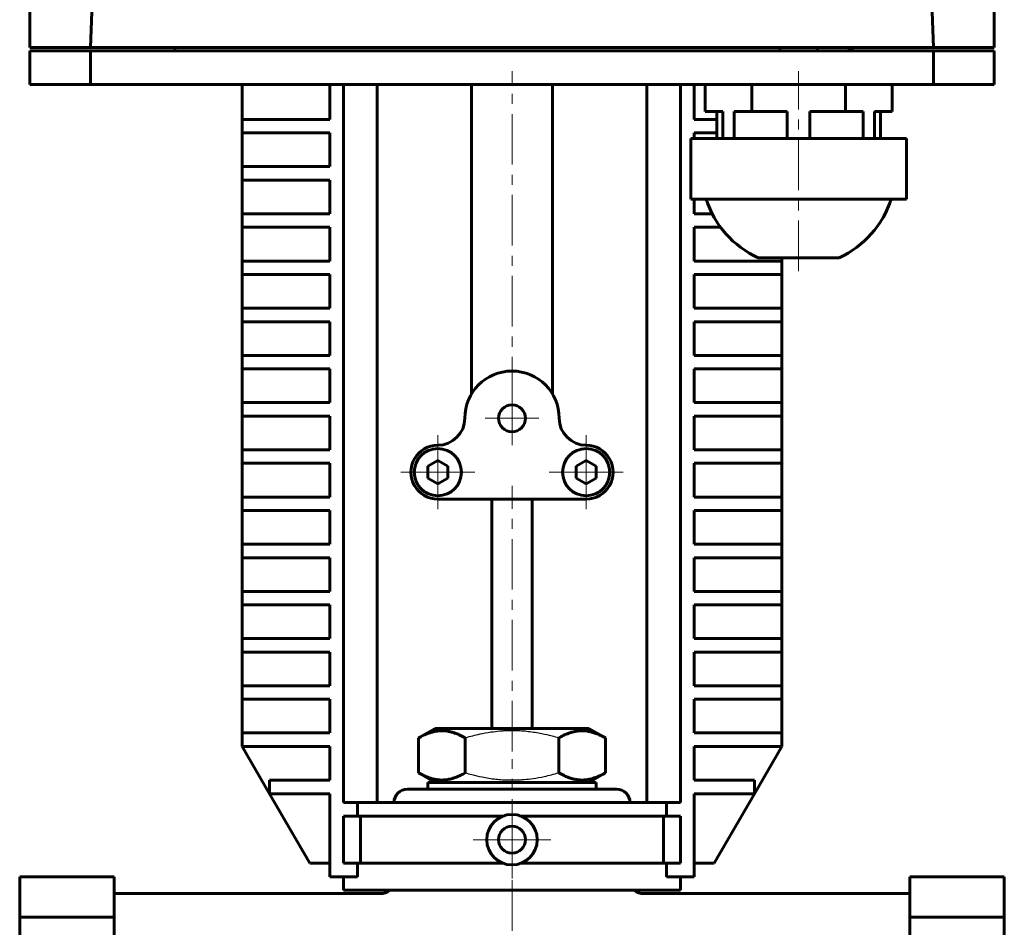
# Model space of a CAD drawing. Header units: millimetres. Extents: x -77 to 77, y -206 to 204.
# Tile 2 of 3: x -73 to 73, y -73 to 62. Entities that reach past the tile are written whole.
import ezdxf

# ---------------------------------------------------------------- set-up
doc = ezdxf.new("R2010")
doc.units = ezdxf.units.MM
for name, pattern in [('K5LT-1', [0]), ('K5LT_AXLED', [12, 7.5, -1.5, 1.5, -1.5]), ('K5LT_BASIC', [0])]:
    doc.linetypes.add(name, pattern=pattern)
doc.layers.add('Системный слой (1)', color=7, linetype='Continuous', true_color=0x6c6c6c)

# ---------------------------------------------------------------- blocks, each defined once
blk = doc.blocks.new('U16')
at = {"layer": 'Системный слой (1)', "color": 30, "linetype": 'K5LT_AXLED', "lineweight": 18, "true_color": 0xff8000}
for q in [(-11, 0), (-16.5, -5.5), (-5.5, -5.5), (-11, -11)]:
    blk.add_line((-11, -5.5), q, dxfattribs=at)
blk = doc.blocks.new('U17')
at = {"layer": 'Системный слой (1)', "color": 30, "linetype": 'K5LT_AXLED', "lineweight": 18, "true_color": 0xff8000}
for q in [(0, -54.25), (-5.75, -60), (5.75, -60), (0, -65.75)]:
    blk.add_line((0, -60), q, dxfattribs=at)
blk = doc.blocks.new('U18')
at = {"layer": 'Системный слой (1)', "color": 30, "linetype": 'K5LT_AXLED', "lineweight": 18, "true_color": 0xff8000}
for q in [(0, 6.5), (-4, 2.5), (4, 2.5), (0, -1.5)]:
    blk.add_line((0, 2.5), q, dxfattribs=at)
blk = doc.blocks.new('U19')
at = {"layer": 'Системный слой (1)', "color": 30, "linetype": 'K5LT_AXLED', "lineweight": 18, "true_color": 0xff8000}
for q in [(11, 0), (5.5, -5.5), (16.5, -5.5), (11, -11)]:
    blk.add_line((11, -5.5), q, dxfattribs=at)

msp = doc.modelspace()

# ---------------------------------------------------------------- linework, layer by layer
at = {"layer": 'Системный слой (1)', "color": 143, "linetype": 'K5LT_BASIC', "lineweight": 60, "true_color": 0x33acca}
for p, q in [((-62.5, 57.5), (-61.44, 87.85)), ((62.5, 57.5), (61.44, 87.85)), ((-71.5, 72.5), (-71.5, 57.5)), ((71.5, 72.5), (71.5, 57.5)), ((-69, 57.5), (-71.5, 57.5)), ((-71.5, 57), (-71.5, 52)), ((-69, 57), (-71.5, 57)), ((-65, 57.5), (-69, 57.5)), ((-65, 57), (-69, 57)), ((-65, 57.5), (-62.5, 57.5)), ((-62.5, 57), (-65, 57)), ((-57.5, 57.5), (-62.5, 57.5)), ((-62.5, 57), (-62.5, 52)), ((-62.5, 57), (-62.5, 52)), ((-57.5, 57), (-62.5, 57)), ((57.5, 57.5), (-57.5, 57.5)), ((57.5, 57), (-57.5, 57)), ((-50, 57.5), (-50, 57)), ((39.72, 57.5), (39.72, 57)), ((45.28, 57.5), (45.28, 57)), ((50, 57.5), (50, 57)), ((50.5, 57.5), (50.5, 57)), ((62.5, 57.5), (57.5, 57.5)), ((62.5, 57), (57.5, 57)), ((65, 57.5), (62.5, 57.5)), ((62.5, 57), (62.5, 52)), ((65, 57), (62.5, 57)), ((62.5, 57), (62.5, 52)), ((69, 57.5), (65, 57.5)), ((69, 57), (65, 57)), ((71.5, 57.5), (69, 57.5)), ((71.5, 57), (69, 57)), ((71.5, 57), (71.5, 52)), ((-69, 52), (-71.5, 52)), ((-65, 52), (-69, 52)), ((-62.5, 52), (-65, 52)), ((-57.5, 52), (-62.5, 52)), ((57.5, 52), (-57.5, 52)), ((-40, 46.82), (-40, 52)), ((-27, 46.82), (-27, 52)), ((-25, 52), (-25, -54.5)), ((-20, 52), (-20, -54.5)), ((-6, 6.11), (-6, 52)), ((6, 6.11), (6, 52)), ((20, 52), (20, -54.5)), ((25, 52), (25, -54.5)), ((27, 46.82), (27, 52)), ((28.64, 48), (28.64, 52)), ((35.57, 48), (35.57, 52)), ((49.43, 48), (49.43, 52)), ((56.36, 48), (56.36, 52)), ((62.5, 52), (57.5, 52)), ((65, 52), (62.5, 52)), ((69, 52), (65, 52)), ((71.5, 52), (69, 52)), ((-40, 46.82), (-38, 46.82)), ((-40, 44.82), (-40, 46.82)), ((-38, 46.82), (-27, 46.82)), ((30.38, 46.82), (27, 46.82)), ((31.27, 48), (28.64, 48)), ((30.38, 48), (30.38, 44)), ((31.27, 48), (31.27, 44)), ((35.57, 48), (32.95, 48)), ((32.95, 48), (32.95, 44)), ((40.82, 48), (35.57, 48)), ((40.82, 48), (40.82, 44)), ((49.43, 48), (44.18, 48)), ((44.18, 48), (44.18, 44)), ((52.05, 48), (49.43, 48)), ((52.05, 48), (52.05, 44)), ((53.73, 48), (53.73, 44)), ((56.36, 48), (53.73, 48)), ((54.62, 48), (54.62, 44)), ((-40, 39.82), (-40, 44.82)), ((-38, 44.82), (-40, 44.82)), ((-27, 44.82), (-38, 44.82)), ((-27, 39.82), (-27, 44.82)), ((26.5, 44), (29, 44)), ((26.5, 44), (26.5, 35)), ((27, 44.82), (30.38, 44.82)), ((27, 44), (27, 44.82)), ((29, 44), (40, 44)), ((40, 44), (45, 44)), ((45, 44), (56, 44)), ((56, 44), (58.5, 44)), ((58.5, 44), (58.5, 35)), ((-40, 39.82), (-38, 39.82)), ((-40, 37.82), (-40, 39.82)), ((-38, 39.82), (-27, 39.82)), ((-38, 37.82), (-40, 37.82)), ((-40, 32.82), (-40, 37.82)), ((-27, 37.82), (-38, 37.82)), ((-27, 32.82), (-27, 37.82)), ((29, 35), (26.5, 35)), ((27, 32.82), (27, 35)), ((40, 35), (29, 35)), ((45, 35), (40, 35)), ((56, 35), (45, 35)), ((58.5, 35), (56, 35)), ((-40, 32.82), (-38, 32.82)), ((-40, 30.82), (-40, 32.82)), ((-38, 32.82), (-27, 32.82)), ((29.68, 32.82), (27, 32.82)), ((-38, 30.82), (-40, 30.82)), ((-40, 25.82), (-40, 30.82)), ((-27, 30.82), (-38, 30.82)), ((-27, 25.82), (-27, 30.82)), ((27, 25.82), (27, 30.82)), ((27, 30.82), (30.93, 30.82)), ((36.5, 26.31), (42.5, 26.31)), ((40, 25.82), (40, 26.31)), ((42.5, 26.31), (48.5, 26.31)), ((-40, 23.82), (-40, 25.82)), ((-40, 25.82), (-38, 25.82)), ((-38, 25.82), (-27, 25.82)), ((38, 25.82), (27, 25.82)), ((38, 25.82), (40, 25.82)), ((40, 23.82), (40, 25.82)), ((-40, 18.82), (-40, 23.82)), ((-38, 23.82), (-40, 23.82)), ((-27, 23.82), (-38, 23.82)), ((-27, 18.82), (-27, 23.82)), ((27, 18.82), (27, 23.82)), ((27, 23.82), (38, 23.82)), ((40, 23.82), (38, 23.82)), ((40, 18.82), (40, 23.82)), ((-40, 18.82), (-38, 18.82)), ((-40, 16.82), (-40, 18.82)), ((-38, 18.82), (-27, 18.82)), ((38, 18.82), (27, 18.82)), ((38, 18.82), (40, 18.82)), ((40, 16.82), (40, 18.82)), ((-38, 16.82), (-40, 16.82)), ((-40, 11.82), (-40, 16.82)), ((-27, 16.82), (-38, 16.82)), ((-27, 11.82), (-27, 16.82)), ((27, 16.82), (38, 16.82)), ((27, 11.82), (27, 16.82)), ((40, 16.82), (38, 16.82)), ((40, 11.82), (40, 16.82)), ((-40, 9.82), (-40, 11.82)), ((-40, 11.82), (-38, 11.82)), ((-38, 11.82), (-27, 11.82)), ((38, 11.82), (27, 11.82)), ((38, 11.82), (40, 11.82)), ((40, 9.82), (40, 11.82)), ((-40, 4.82), (-40, 9.82)), ((-38, 9.82), (-40, 9.82)), ((-27, 9.82), (-38, 9.82)), ((-27, 4.82), (-27, 9.82)), ((27, 9.82), (38, 9.82)), ((27, 4.82), (27, 9.82)), ((40, 9.82), (38, 9.82)), ((40, 4.82), (40, 9.82)), ((-40, 4.82), (-38, 4.82)), ((-40, 2.82), (-40, 4.82)), ((-38, 4.82), (-27, 4.82)), ((38, 4.82), (27, 4.82)), ((38, 4.82), (40, 4.82)), ((40, 2.82), (40, 4.82)), ((-40, -2.18), (-40, 2.82)), ((-38, 2.82), (-40, 2.82)), ((-27, 2.82), (-38, 2.82)), ((-27, -2.18), (-27, 2.82)), ((27, 2.82), (38, 2.82)), ((27, -2.18), (27, 2.82)), ((40, 2.82), (38, 2.82)), ((40, -2.18), (40, 2.82)), ((-40, -4.18), (-40, -2.18)), ((-40, -2.18), (-38, -2.18)), ((-38, -2.18), (-27, -2.18)), ((38, -2.18), (27, -2.18)), ((38, -2.18), (40, -2.18)), ((40, -4.18), (40, -2.18)), ((-38, -4.18), (-40, -4.18)), ((-40, -9.18), (-40, -4.18)), ((-27, -4.18), (-38, -4.18)), ((-27, -9.18), (-27, -4.18)), ((-11, -3.77), (-12.5, -4.63)), ((-9.5, -4.63), (-11, -3.77)), ((11, -3.77), (9.5, -4.63)), ((12.5, -4.63), (11, -3.77)), ((27, -4.18), (38, -4.18)), ((27, -9.18), (27, -4.18)), ((40, -4.18), (38, -4.18)), ((40, -9.18), (40, -4.18)), ((-12.5, -4.63), (-12.5, -6.37)), ((-9.5, -6.37), (-9.5, -4.63)), ((9.5, -4.63), (9.5, -6.37)), ((12.5, -6.37), (12.5, -4.63)), ((-12.5, -6.37), (-11, -7.23)), ((-11, -7.23), (-9.5, -6.37)), ((9.5, -6.37), (11, -7.23)), ((11, -7.23), (12.5, -6.37)), ((-40, -9.18), (-38, -9.18)), ((-40, -11.18), (-40, -9.18)), ((-38, -9.18), (-27, -9.18)), ((-11, -9.5), (11, -9.5)), ((-3, -43.5), (-3, -9.5)), ((3, -43.5), (3, -9.5)), ((38, -9.18), (27, -9.18)), ((38, -9.18), (40, -9.18)), ((40, -11.18), (40, -9.18)), ((-40, -16.18), (-40, -11.18)), ((-38, -11.18), (-40, -11.18)), ((-27, -11.18), (-38, -11.18)), ((-27, -16.18), (-27, -11.18)), ((27, -16.18), (27, -11.18)), ((27, -11.18), (38, -11.18)), ((40, -11.18), (38, -11.18)), ((40, -16.18), (40, -11.18)), ((-40, -18.18), (-40, -16.18)), ((-40, -16.18), (-38, -16.18)), ((-38, -16.18), (-27, -16.18)), ((38, -16.18), (27, -16.18)), ((38, -16.18), (40, -16.18)), ((40, -18.18), (40, -16.18)), ((-40, -23.18), (-40, -18.18)), ((-38, -18.18), (-40, -18.18)), ((-27, -18.18), (-38, -18.18)), ((-27, -23.18), (-27, -18.18)), ((27, -18.18), (38, -18.18)), ((27, -23.18), (27, -18.18)), ((40, -18.18), (38, -18.18)), ((40, -23.18), (40, -18.18)), ((-40, -25.18), (-40, -23.18)), ((-40, -23.18), (-38, -23.18)), ((-38, -23.18), (-27, -23.18)), ((38, -23.18), (27, -23.18)), ((38, -23.18), (40, -23.18)), ((40, -25.18), (40, -23.18)), ((-38, -25.18), (-40, -25.18)), ((-40, -30.18), (-40, -25.18)), ((-27, -25.18), (-38, -25.18)), ((-27, -30.18), (-27, -25.18)), ((27, -25.18), (38, -25.18)), ((27, -30.18), (27, -25.18)), ((40, -25.18), (38, -25.18)), ((40, -30.18), (40, -25.18)), ((-40, -30.18), (-38, -30.18)), ((-40, -32.18), (-40, -30.18)), ((-38, -30.18), (-27, -30.18)), ((38, -30.18), (27, -30.18)), ((38, -30.18), (40, -30.18)), ((40, -32.18), (40, -30.18)), ((-38, -32.18), (-40, -32.18)), ((-40, -37.18), (-40, -32.18)), ((-27, -32.18), (-38, -32.18)), ((-27, -37.18), (-27, -32.18)), ((27, -37.18), (27, -32.18)), ((27, -32.18), (38, -32.18)), ((40, -32.18), (38, -32.18)), ((40, -37.18), (40, -32.18)), ((-40, -39.18), (-40, -37.18)), ((-40, -37.18), (-38, -37.18)), ((-38, -37.18), (-27, -37.18)), ((38, -37.18), (27, -37.18)), ((38, -37.18), (40, -37.18)), ((40, -39.18), (40, -37.18)), ((-40, -44.18), (-40, -39.18)), ((-38, -39.18), (-40, -39.18)), ((-27, -39.18), (-38, -39.18)), ((-27, -44.18), (-27, -39.18)), ((27, -44.18), (27, -39.18)), ((27, -39.18), (38, -39.18)), ((40, -39.18), (38, -39.18)), ((40, -44.18), (40, -39.18)), ((-13.86, -44.92), (-11.4, -43.5)), ((11.4, -43.5), (-11.4, -43.5)), ((13.86, -44.92), (11.4, -43.5)), ((-40, -46.18), (-40, -44.18)), ((-40, -44.18), (-38, -44.18)), ((-38, -44.18), (-27, -44.18)), ((-13.86, -50.08), (-13.86, -44.92)), ((-6.93, -50.08), (-6.93, -44.92)), ((6.93, -50.08), (6.93, -44.92)), ((13.86, -50.08), (13.86, -44.92)), ((38, -44.18), (27, -44.18)), ((38, -44.18), (40, -44.18)), ((40, -46.18), (40, -44.18)), ((-38, -46.18), (-40, -46.18)), ((-40, -46.18), (-35.96, -53.18)), ((-27, -46.18), (-38, -46.18)), ((-27, -51.18), (-27, -46.18)), ((27, -51.18), (27, -46.18)), ((27, -46.18), (38, -46.18)), ((35.96, -53.18), (40, -46.18)), ((40, -46.18), (38, -46.18)), ((-11.4, -51.5), (-13.86, -50.08)), ((11.4, -51.5), (13.86, -50.08)), ((-35.96, -51.18), (-33.96, -51.18)), ((-35.96, -53.18), (-35.96, -51.18)), ((-33.96, -51.18), (-27, -51.18)), ((-15.5, -52.5), (15.5, -52.5)), ((-12.5, -52.5), (-12.5, -51.5)), ((-12.5, -51.5), (12.5, -51.5)), ((12.5, -52.5), (12.5, -51.5)), ((33.96, -51.18), (27, -51.18)), ((33.96, -51.18), (35.96, -51.18)), ((35.96, -53.18), (35.96, -51.18)), ((-35.96, -53.18), (-30, -63.5)), ((-33.96, -53.18), (-35.96, -53.18)), ((-27, -53.18), (-33.96, -53.18)), ((-27, -65.5), (-27, -53.18)), ((27, -53.18), (33.96, -53.18)), ((27, -65.5), (27, -53.18)), ((30, -63.5), (35.96, -53.18)), ((35.96, -53.18), (33.96, -53.18)), ((-25, -54.5), (-22.91, -54.5)), ((-22.91, -56.5), (-22.91, -54.5)), ((-22.91, -54.5), (22.91, -54.5)), ((25, -54.5), (22.91, -54.5)), ((22.91, -56.5), (22.91, -54.5)), ((-22.91, -56.5), (-25, -56.5)), ((-25, -56.5), (-25, -63.5)), ((-22.91, -56.5), (-1.35, -56.5)), ((-22.45, -63.5), (-22.45, -56.5)), ((1.35, -56.5), (22.91, -56.5)), ((22.45, -63.5), (22.45, -56.5)), ((22.91, -56.5), (25, -56.5)), ((25, -56.5), (25, -63.5)), ((-27, -63.5), (-30, -63.5)), ((-25, -63.5), (-22.91, -63.5)), ((-22.91, -65.5), (-22.91, -63.5)), ((-22.91, -63.5), (-1.35, -63.5)), ((1.35, -63.5), (22.91, -63.5)), ((22.91, -65.5), (22.91, -63.5)), ((25, -63.5), (22.91, -63.5)), ((27, -63.5), (30, -63.5)), ((-73, -65.5), (-59, -65.5)), ((-73, -65.5), (-73, -71.5)), ((-59, -65.5), (-59, -71.5)), ((-22.91, -65.5), (-27, -65.5)), ((-25, -67.5), (-25, -65.5)), ((22.91, -65.5), (27, -65.5)), ((25, -67.5), (25, -65.5)), ((73, -65.5), (59, -65.5)), ((59, -65.5), (59, -71.5)), ((73, -65.5), (73, -71.5)), ((-19.47, -68), (-59, -68)), ((-25, -67.5), (25, -67.5)), ((59, -68), (19.47, -68)), ((-73, -88.92), (-73, -71.5)), ((-73, -71.5), (-59, -71.5)), ((-59, -88.92), (-59, -71.5)), ((59, -88.92), (59, -71.5)), ((73, -71.5), (59, -71.5)), ((73, -88.92), (73, -71.5))]:
    msp.add_line(p, q, dxfattribs=at)
at = {"layer": 'Системный слой (1)', "color": 30, "linetype": 'K5LT_AXLED', "lineweight": 18, "true_color": 0xff8000}
for p, q in [((0, 4.11), (0, 54)), ((42.5, 24.31), (42.5, 54)), ((0, -46.92), (0, -7.5)), ((0, -169.5), (0, -48.08))]:
    msp.add_line(p, q, dxfattribs=at)
at = {"layer": 'Системный слой (1)', "color": 143, "linetype": 'K5LT_BASIC', "lineweight": 60, "true_color": 0x33acca}
for centre, radius in [((0, 2.5), 2), ((-11, -5.5), 3.5), ((11, -5.5), 3.5), ((0, -60), 3.75), ((0, -60), 2)]:
    msp.add_circle(centre, radius, dxfattribs=at)
for centre, radius, start, end in [((42.5, 39.42), 14.42, 197.8469, 245.4104), ((42.5, 39.42), 14.42, 294.5896, 342.1531), ((0, 2.5), 7, 0, 180), ((-11, 2.5), 4, 270, 0), ((11, 2.5), 4, 180, 270), ((-11, -5.5), 4, 90, 210), ((11, -5.5), 4, 330, 90), ((-11, -5.5), 4, 210, 270), ((11, -5.5), 4, 270, 330), ((-15.5, -54.5), 2, 90, 180), ((15.5, -54.5), 2, 0, 90), ((-19.5, -66), 2, 270, 311.4096), ((19.5, -66), 2, 228.5904, 270)]:
    msp.add_arc(centre, radius, start, end, dxfattribs=at)
for points in [[(-6.93, -44.92), (-7.2, -44.76), (-7.64, -44.53), (-8.23, -44.28), (-8.63, -44.14), (-9.01, -44.02), (-9.4, -43.93), (-9.85, -43.87), (-10.27, -43.84), (-10.68, -43.85), (-11.06, -43.89), (-11.44, -43.95), (-11.86, -44.05), (-12.45, -44.23), (-13.14, -44.52), (-13.64, -44.79), (-13.86, -44.92)], [(13.86, -44.92), (13.59, -44.76), (13.14, -44.53), (12.55, -44.28), (12.15, -44.14), (11.77, -44.02), (11.38, -43.93), (10.93, -43.87), (10.51, -43.84), (10.11, -43.85), (9.72, -43.89), (9.35, -43.95), (8.92, -44.05), (8.33, -44.23), (7.65, -44.52), (7.15, -44.79), (6.93, -44.92)], [(-13.86, -50.08), (-13.59, -50.24), (-13.14, -50.47), (-12.55, -50.72), (-12.15, -50.86), (-11.77, -50.98), (-11.38, -51.07), (-10.93, -51.13), (-10.51, -51.16), (-10.11, -51.15), (-9.72, -51.11), (-9.35, -51.05), (-8.92, -50.95), (-8.33, -50.77), (-7.65, -50.48), (-7.15, -50.21), (-6.93, -50.08)], [(6.93, -50.08), (7.2, -50.24), (7.64, -50.47), (8.23, -50.72), (8.63, -50.86), (9.01, -50.98), (9.4, -51.07), (9.85, -51.13), (10.27, -51.16), (10.68, -51.15), (11.06, -51.11), (11.44, -51.05), (11.86, -50.95), (12.45, -50.77), (13.14, -50.48), (13.64, -50.21), (13.86, -50.08)]]:
    msp.add_open_spline(points, degree=3, knots=[0, 0, 0, 0, 2.031977, 3.339718, 4.35691, 4.982864, 6.146734, 7.197334, 8.231074, 9.204643, 10.126104, 11.032386, 11.927409, 13.242826, 15.356581, 17, 17, 17, 17], dxfattribs=at)
at = {"layer": 'Системный слой (1)', "color": 7, "linetype": 'K5LT-1'}
for points in [[(6.93, -44.92), (6.61, -44.83), (5.78, -44.6), (4.28, -44.25), (2.77, -44.01), (1.61, -43.9), (0.96, -43.87), (0.54, -43.85), (0.19, -43.85), (-0.19, -43.85), (-0.67, -43.85), (-1.24, -43.88), (-2.06, -43.94), (-3.24, -44.08), (-4.59, -44.32), (-5.86, -44.62), (-6.57, -44.82), (-6.93, -44.92)], [(-6.93, -50.08), (-6.61, -50.17), (-5.78, -50.4), (-4.28, -50.75), (-2.77, -50.99), (-1.61, -51.1), (-0.96, -51.13), (-0.54, -51.15), (-0.19, -51.15), (0.19, -51.15), (0.67, -51.15), (1.24, -51.12), (2.06, -51.06), (3.24, -50.92), (4.59, -50.68), (5.86, -50.38), (6.57, -50.18), (6.93, -50.08)]]:
    msp.add_open_spline(points, degree=3, knots=[0, 0, 0, 0, 3.152296, 8.024027, 14.430358, 17.4743, 18.996271, 20.518242, 21.409855, 22.301468, 24.084694, 25.867919, 27.651145, 31.792504, 37.072525, 40.536262, 44, 44, 44, 44], dxfattribs=at)

# ---------------------------------------------------------------- block references
at = {"layer": 'Системный слой (1)'}
for name in ['U18', 'U16', 'U19', 'U17']:
    msp.add_blockref(name, (0, 0), dxfattribs=at)

doc.saveas('drawing.dxf')
